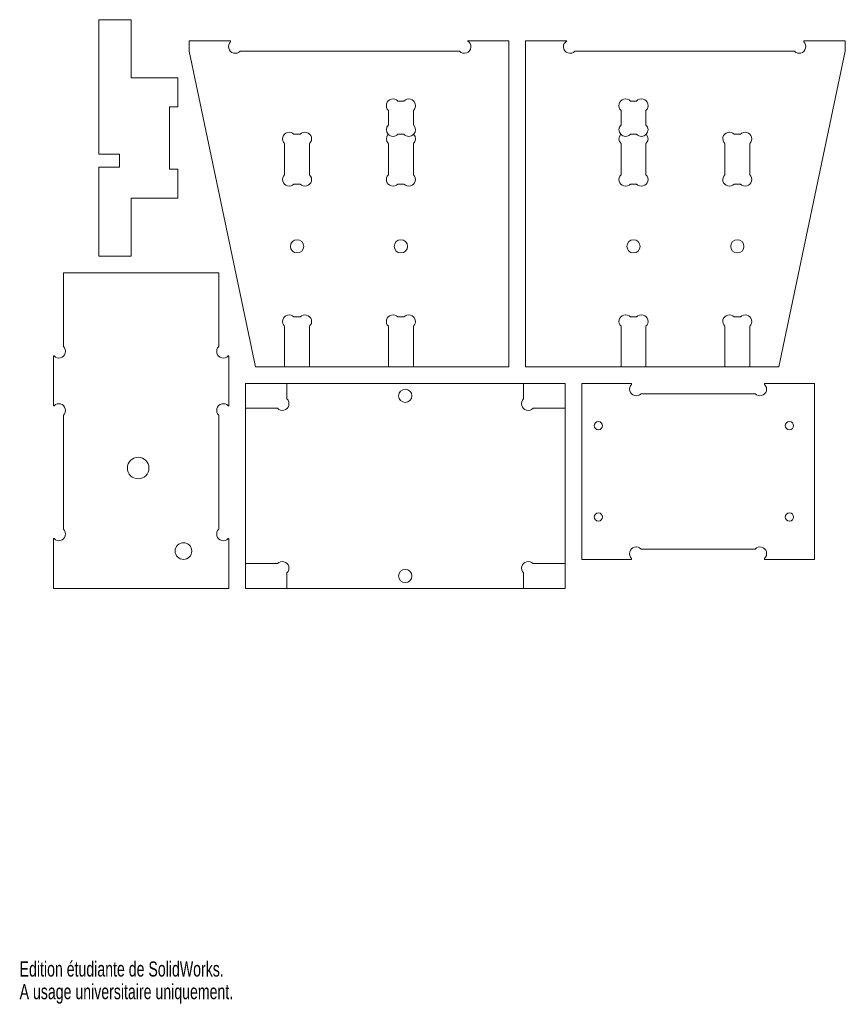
# Model space of a CAD drawing. Header units: millimetres. Extents: x 0 to 199, y 0 to 237.
import ezdxf

# ---------------------------------------------------------------- set-up
doc = ezdxf.new("R2010")
doc.units = ezdxf.units.MM
doc.styles.add('SLDTEXTSTYLE0', font='TXT', dxfattribs={"width": 0.7})

msp = doc.modelspace()

# ---------------------------------------------------------------- linework, layer by layer
at = {"color": 7, "linetype": 'Continuous', "lineweight": 15}
for p, q in [((19.06, 236.98), (26.86, 236.98)), ((19.06, 204.58), (19.06, 236.98)), ((26.86, 236.98), (26.86, 222.98)), ((40.8, 231.88), (50.8, 231.88)), ((40.8, 229.38), (40.8, 231.88)), ((50.8, 231.88), (50.8, 231.64)), ((107.83, 231.88), (117.8, 231.88)), ((117.8, 231.88), (117.8, 153.38)), ((121.8, 231.88), (121.8, 153.38)), ((121.8, 231.88), (131.77, 231.88)), ((188.8, 231.88), (188.8, 231.64)), ((188.8, 231.88), (198.8, 231.88)), ((198.8, 229.38), (198.8, 231.88)), ((56.8, 153.38), (40.8, 229.38)), ((53.06, 229.38), (105.9, 229.38)), ((186.54, 229.38), (133.7, 229.38)), ((182.8, 153.38), (198.8, 229.38)), ((26.86, 222.98), (38.06, 222.98)), ((38.06, 222.98), (38.06, 215.98)), ((36.06, 215.98), (38.06, 215.98)), ((36.06, 200.98), (36.06, 215.98)), ((91.06, 217.38), (92.54, 217.38)), ((148.54, 217.38), (147.06, 217.38)), ((88.8, 211.64), (88.8, 215.11)), ((94.8, 215.11), (94.8, 211.64)), ((144.8, 215.11), (144.8, 211.64)), ((150.8, 211.64), (150.8, 215.11)), ((66.06, 209.38), (67.54, 209.38)), ((91.06, 209.38), (92.54, 209.38)), ((148.54, 209.38), (147.06, 209.38)), ((173.54, 209.38), (172.06, 209.38)), ((63.8, 199.64), (63.8, 207.11)), ((69.8, 207.11), (69.8, 199.64)), ((88.8, 199.64), (88.8, 207.11)), ((94.8, 207.11), (94.8, 199.64)), ((144.8, 207.11), (144.8, 199.64)), ((150.8, 199.64), (150.8, 207.11)), ((169.8, 207.11), (169.8, 199.64)), ((175.8, 199.64), (175.8, 207.11)), ((24.06, 204.58), (19.06, 204.58)), ((24.06, 201.48), (24.06, 204.58)), ((19.06, 179.98), (19.06, 201.48)), ((19.06, 201.48), (24.06, 201.48)), ((38.06, 200.98), (36.06, 200.98)), ((38.06, 200.98), (38.06, 193.98)), ((67.54, 197.38), (66.06, 197.38)), ((92.54, 197.38), (91.06, 197.38)), ((147.06, 197.38), (148.54, 197.38)), ((172.06, 197.38), (173.54, 197.38)), ((38.06, 193.98), (26.86, 193.98)), ((26.86, 193.98), (26.86, 179.98)), ((26.86, 179.98), (19.06, 179.98)), ((10.55, 158.24), (10.55, 175.98)), ((10.55, 175.98), (47.95, 175.98)), ((47.95, 175.98), (47.95, 158.24)), ((66.06, 165.38), (67.54, 165.38)), ((91.06, 165.38), (92.54, 165.38)), ((148.54, 165.38), (147.06, 165.38)), ((173.54, 165.38), (172.06, 165.38)), ((63.8, 153.38), (63.8, 163.11)), ((69.8, 163.11), (69.8, 153.38)), ((88.8, 153.38), (88.8, 163.11)), ((94.8, 163.11), (94.8, 153.38)), ((144.8, 163.11), (144.8, 153.38)), ((150.8, 153.38), (150.8, 163.11)), ((169.8, 163.11), (169.8, 153.38)), ((175.8, 153.38), (175.8, 163.11)), ((8.15, 143.98), (8.15, 155.98)), ((8.15, 155.98), (8.29, 155.98)), ((50.22, 155.98), (50.35, 155.98)), ((50.35, 155.98), (50.35, 143.98)), ((63.8, 153.38), (56.8, 153.38)), ((63.8, 153.38), (69.8, 153.38)), ((88.8, 153.38), (69.8, 153.38)), ((88.8, 153.38), (94.8, 153.38)), ((117.8, 153.38), (94.8, 153.38)), ((121.8, 153.38), (144.8, 153.38)), ((150.8, 153.38), (144.8, 153.38)), ((150.8, 153.38), (169.8, 153.38)), ((175.8, 153.38), (169.8, 153.38)), ((175.8, 153.38), (182.8, 153.38)), ((54.35, 149.38), (64.35, 149.38)), ((54.35, 143.38), (54.35, 149.38)), ((64.35, 149.38), (121.35, 149.38)), ((64.35, 145.64), (64.35, 149.38)), ((121.35, 149.38), (121.35, 145.64)), ((121.35, 149.38), (131.35, 149.38)), ((131.35, 149.38), (131.35, 143.38)), ((135.35, 149.38), (147.35, 149.38)), ((135.35, 106.98), (135.35, 149.38)), ((147.35, 149.38), (147.35, 149.14)), ((179.35, 149.38), (191.35, 149.38)), ((179.35, 149.14), (179.35, 149.38)), ((191.35, 149.38), (191.35, 106.98)), ((149.62, 146.88), (177.09, 146.88)), ((8.29, 143.98), (8.15, 143.98)), ((50.35, 143.98), (50.22, 143.98)), ((54.35, 105.98), (54.35, 143.38)), ((54.35, 143.38), (62.09, 143.38)), ((123.62, 143.38), (131.35, 143.38)), ((131.35, 143.38), (131.35, 105.98)), ((10.55, 114.24), (10.55, 141.71)), ((47.95, 141.71), (47.95, 114.24)), ((8.15, 99.98), (8.15, 111.98)), ((8.15, 111.98), (8.29, 111.98)), ((50.22, 111.98), (50.35, 111.98)), ((50.35, 111.98), (50.35, 99.98)), ((177.09, 109.48), (149.62, 109.48)), ((147.35, 106.98), (135.35, 106.98)), ((147.35, 107.21), (147.35, 106.98)), ((179.35, 106.98), (179.35, 107.21)), ((191.35, 106.98), (179.35, 106.98)), ((62.09, 105.98), (54.35, 105.98)), ((54.35, 99.98), (54.35, 105.98)), ((131.35, 105.98), (123.62, 105.98)), ((131.35, 105.98), (131.35, 99.98)), ((64.35, 99.98), (64.35, 103.71)), ((121.35, 103.71), (121.35, 99.98)), ((50.35, 99.98), (8.15, 99.98)), ((64.35, 99.98), (54.35, 99.98)), ((121.35, 99.98), (64.35, 99.98)), ((131.35, 99.98), (121.35, 99.98))]:
    msp.add_line(p, q, dxfattribs=at)
for centre, radius in [((66.8, 182.38), 1.6), ((91.8, 182.38), 1.6), ((147.8, 182.38), 1.6), ((172.8, 182.38), 1.6), ((92.85, 146.38), 1.6), ((139.35, 139.18), 1), ((185.35, 139.18), 1), ((28.55, 128.98), 2.6), ((139.35, 117.18), 1), ((185.35, 117.18), 1), ((39.45, 108.98), 2), ((92.85, 102.98), 1.6)]:
    msp.add_circle(centre, radius, dxfattribs=at)
for centre, start, end in [((51.9, 230.48), 133.4325, 316.5675), ((107.06, 230.48), 223.4325, 61.045), ((132.54, 230.48), 118.955, 316.5675), ((187.7, 230.48), 223.4325, 46.5675), ((89.9, 216.28), 43.4325, 226.5675), ((93.7, 216.28), 313.4325, 136.5675), ((145.9, 216.28), 43.4325, 226.5675), ((149.7, 216.28), 313.4325, 136.5675), ((89.9, 210.48), 133.4325, 223.4325), ((93.7, 210.48), 316.5675, 46.5675), ((145.9, 210.48), 133.4325, 223.4325), ((149.7, 210.48), 316.5675, 46.5675), ((64.9, 208.28), 43.4325, 226.5675), ((68.7, 208.28), 313.4325, 136.5675), ((89.9, 208.28), 136.5675, 226.5675), ((89.9, 210.48), 223.4325, 316.5675), ((93.7, 210.48), 223.4325, 316.5675), ((93.7, 208.28), 313.4325, 43.4325), ((145.9, 208.28), 136.5675, 226.5675), ((145.9, 210.48), 223.4325, 316.5675), ((149.7, 210.48), 223.4325, 316.5675), ((149.7, 208.28), 313.4325, 43.4325), ((170.9, 208.28), 43.4325, 226.5675), ((174.7, 208.28), 313.4325, 136.5675), ((64.9, 198.48), 133.4325, 316.5675), ((68.7, 198.48), 223.4325, 46.5675), ((89.9, 198.48), 133.4325, 316.5675), ((93.7, 198.48), 223.4325, 46.5675), ((145.9, 198.48), 133.4325, 316.5675), ((149.7, 198.48), 223.4325, 46.5675), ((170.9, 198.48), 133.4325, 316.5675), ((174.7, 198.48), 223.4325, 46.5675), ((64.9, 164.28), 43.4325, 226.5675), ((68.7, 164.28), 313.4325, 136.5675), ((89.9, 164.28), 43.4325, 226.5675), ((93.7, 164.28), 313.4325, 136.5675), ((145.9, 164.28), 43.4325, 226.5675), ((149.7, 164.28), 313.4325, 136.5675), ((170.9, 164.28), 43.4325, 226.5675), ((174.7, 164.28), 313.4325, 136.5675), ((9.45, 157.08), 223.4325, 46.5675), ((49.05, 157.08), 133.4325, 316.5675), ((148.45, 147.98), 133.4325, 316.5675), ((178.25, 147.98), 223.4325, 46.5675), ((63.25, 144.48), 223.4325, 46.5675), ((122.45, 144.48), 133.4325, 316.5675), ((9.45, 142.88), 313.4325, 136.5675), ((49.05, 142.88), 43.4325, 226.5675), ((9.45, 113.08), 223.4325, 46.5675), ((49.05, 113.08), 133.4325, 316.5675), ((148.45, 108.38), 43.4325, 226.5675), ((178.25, 108.38), 313.4325, 136.5675), ((63.25, 104.88), 313.4325, 136.5675), ((122.45, 104.88), 43.4325, 226.5675)]:
    msp.add_arc(centre, 1.6, start, end, dxfattribs=at)

# ---------------------------------------------------------------- texts
at = {"color": 7, "linetype": 'Continuous', "char_height": 3.633, "attachment_point": 1, "style": 'SLDTEXTSTYLE0'}
for s, insert in [('Edition étudiante de SolidWorks.', (0, 10.13)), ('A usage universitaire uniquement.', (0, 4.68))]:
    msp.add_mtext(s, dxfattribs=dict(at, insert=insert))

doc.saveas('drawing.dxf')
